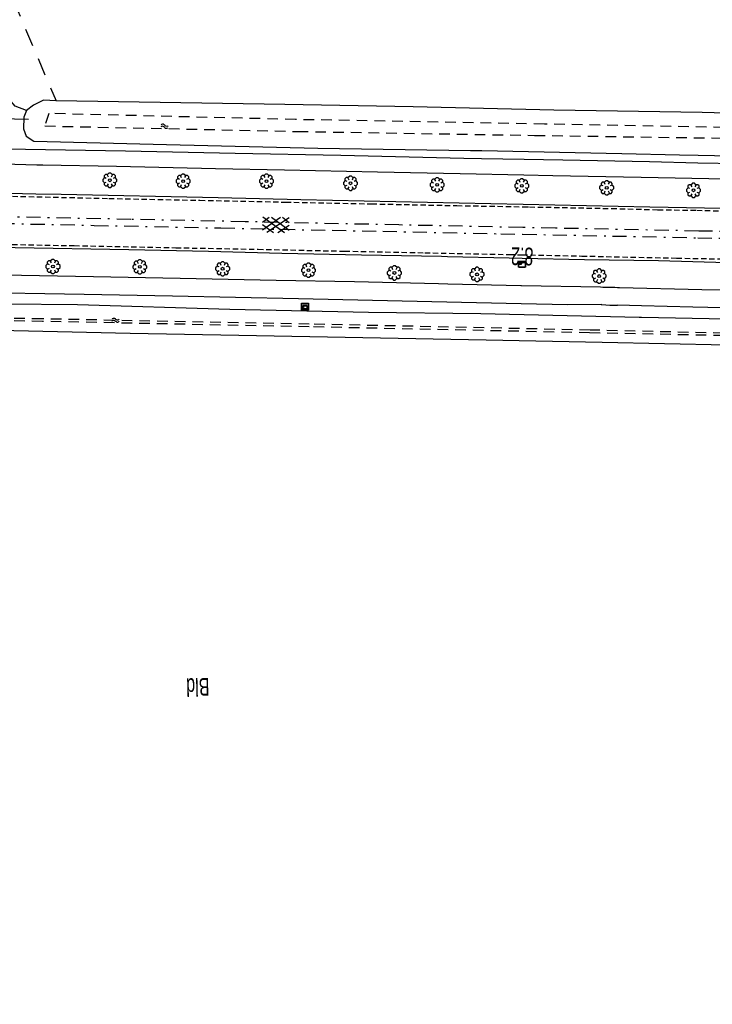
# Model space of a CAD drawing. Extents: x 99796 to 103543, y 406299 to 407646.
# Tile 74 of 85: x 102595 to 102693, y 406617 to 406756. Entities that reach past the tile are written whole.
import ezdxf
from ezdxf.enums import TextEntityAlignment as Align

# ---------------------------------------------------------------- set-up
doc = ezdxf.new("R2010")
doc.units = 0
for name, pattern in [('As', [4.25, 2, -1, 0.25, -1]), ('Cult-sch', [4.5, 2.5, -2]), ('Mi-knt-strp', [1.15, 0.75, -0.4]), ('Slootbodem', [2.5, 1.5, -1])]:
    doc.linetypes.add(name, pattern=pattern)
for name, color, linetype in [('1101', 252, 'CONTINUOUS'), ('1104', 252, 'CONTINUOUS'), ('1201', 252, 'As'), ('1207', 252, 'Mi-knt-strp'), ('1404', 252, 'CONTINUOUS'), ('1406', 252, 'Slootbodem'), ('1605', 252, 'CONTINUOUS'), ('2010', 252, 'Cult-sch'), ('2201', 252, 'CONTINUOUS'), ('2901', 252, 'CONTINUOUS'), ('3501', 252, 'CONTINUOUS'), ('4401', 252, 'CONTINUOUS'), ('4501', 252, 'CONTINUOUS'), ('4601', 252, 'CONTINUOUS')]:
    doc.layers.add(name, color=color, linetype=linetype)

# ---------------------------------------------------------------- blocks, each defined once
blk = doc.blocks.new('WATERSYMBOOL', base_point=(97503.821083, 403517.176353))
at = {"layer": '4601'}
for points in [[(97503.321083, 403517.326353, 0), (97503.383583, 403517.388853, 0), (97503.508583, 403517.451353, 0), (97503.633583, 403517.451353, 0), (97503.758583, 403517.388853, 0), (97503.821083, 403517.326353, 0), (97503.883583, 403517.263853, 0), (97504.008583, 403517.201353, 0), (97504.133583, 403517.201353, 0), (97504.258583, 403517.263853, 0), (97504.321083, 403517.326353, 0)], [(97503.321083, 403517.026353, 0), (97503.383583, 403517.088853, 0), (97503.508583, 403517.151353, 0), (97503.633583, 403517.151353, 0), (97503.758583, 403517.088853, 0), (97503.821083, 403517.026353, 0), (97503.883583, 403516.963853, 0), (97504.008583, 403516.901353, 0), (97504.133583, 403516.901353, 0), (97504.258583, 403516.963853, 0), (97504.321083, 403517.026353, 0)]]:
    blk.add_polyline3d(points, dxfattribs=at)
blk = doc.blocks.new('IMG-TELECOMKAST', base_point=(97500.879966, 403507.602474))
at = {"layer": '3501'}
for points in [[(97500.379966, 403508.102474, 0), (97501.379966, 403508.102474, 0), (97501.379966, 403507.102474, 0), (97500.379966, 403507.102474, 0)], [(97500.618198, 403507.866454, 0), (97501.129648, 403507.866454, 0), (97501.129648, 403507.789878, 0), (97500.618198, 403507.789878, 0)], [(97500.618198, 403507.709163, 0), (97501.129648, 403507.709163, 0), (97501.129648, 403507.270405, 0), (97500.618198, 403507.270405, 0)]]:
    blk.add_polyline3d(points, close=True, dxfattribs=at)
for points in [[(97500.416612, 403507.165485, 0), (97500.416612, 403508.044589, 0)], [(97500.438212, 403508.066188, 0), (97501.317777, 403508.066188, 0)], [(97501.317777, 403507.143885, 0), (97500.438212, 403507.143885, 0)], [(97501.339377, 403508.044589, 0), (97501.339377, 403507.165485, 0)]]:
    blk.add_polyline3d(points, dxfattribs=at)
blk.add_circle((97500.703094, 403507.568429), 0.035426, dxfattribs=at)
for centre, start, end in [((97500.438212, 403508.044589), 90, 180), ((97500.438212, 403507.165485), 180, 270), ((97501.317777, 403508.044589), 0, 90), ((97501.317777, 403507.165485), 270, 0)]:
    blk.add_arc(centre, 0.0216, start, end, dxfattribs=at)
blk = doc.blocks.new('BOOM', base_point=(97503.821083, 403507.602474))
at = {"layer": '2901'}
for points in [[(97504.071083, 403508.102474, 0), (97504.196083, 403508.352474, 0), (97503.946083, 403508.602474, 0), (97503.696083, 403508.602474, 0), (97503.446083, 403508.352474, 0), (97503.571083, 403508.102474, 0)], [(97503.321083, 403507.852474, 0), (97503.071083, 403507.977474, 0), (97502.821083, 403507.727474, 0), (97502.821083, 403507.477474, 0), (97503.071083, 403507.227474, 0), (97503.321083, 403507.352474, 0)], [(97503.491578, 403508.39797, 0), (97503.202364, 403508.39797, 0), (97503.025588, 403508.221193, 0), (97503.025588, 403507.931979, 0)], [(97503.025588, 403507.27297, 0), (97503.025588, 403506.983756, 0), (97503.202364, 403506.806979, 0), (97503.491578, 403506.806979, 0)], [(97504.616578, 403507.931979, 0), (97504.616578, 403508.221193, 0), (97504.439801, 403508.39797, 0), (97504.150588, 403508.39797, 0)], [(97504.150588, 403506.806979, 0), (97504.439801, 403506.806979, 0), (97504.616578, 403506.983756, 0), (97504.616578, 403507.27297, 0)], [(97504.321083, 403507.352474, 0), (97504.571083, 403507.227474, 0), (97504.821083, 403507.477474, 0), (97504.821083, 403507.727474, 0), (97504.571083, 403507.977474, 0), (97504.321083, 403507.852474, 0)], [(97503.571083, 403507.102474, 0), (97503.446083, 403506.852474, 0), (97503.696083, 403506.602474, 0), (97503.946083, 403506.602474, 0), (97504.196083, 403506.852474, 0), (97504.071083, 403507.102474, 0)]]:
    blk.add_polyline3d(points, dxfattribs=at)
blk.add_circle((97503.821083, 403507.602474), 0.2, dxfattribs=at)
blk.add_circle((97503.821083, 403507.602474), 0.2, dxfattribs=at)
blk = doc.blocks.new('GV4', base_point=(106423.199838, 404577.892233))
at = {"layer": '4401'}
for points in [[(106423.199838, 404577.923483, 0), (106423.293588, 404577.985983, 0)], [(106423.199838, 404577.829733, 0), (106423.449838, 404577.985983, 0)], [(106423.199838, 404577.985983, 0), (106423.512338, 404577.798483, 0)], [(106423.262338, 404577.798483, 0), (106423.574838, 404577.985983, 0)], [(106423.324838, 404577.985983, 0), (106423.574838, 404577.829733, 0)], [(106423.481088, 404577.985983, 0), (106423.574838, 404577.923483, 0)], [(106423.199838, 404577.892233, 0), (106423.356088, 404577.798483, 0)], [(106423.418588, 404577.798483, 0), (106423.574838, 404577.892233, 0)]]:
    blk.add_polyline3d(points, dxfattribs=at)
blk = doc.blocks.new('HECTOMETERPAAL', base_point=(97500.879966, 403507.602474))
at = {"layer": '2201'}
blk.add_polyline3d([(97501.379966, 403508.002474, 0), (97501.379966, 403507.202474, 0), (97500.379966, 403507.202474, 0), (97500.379966, 403508.002474, 0)], close=True, dxfattribs=at)
blk.add_polyline3d([(97501.379966, 403508.002474, 0), (97501.379966, 403507.202474, 0), (97500.379966, 403507.202474, 0), (97500.379966, 403508.002474, 0)], close=True, dxfattribs=at)
for points in [[(97500.387999, 403507.279814, 0), (97500.387999, 403507.920491, 0)], [(97500.387999, 403507.920491, 0), (97500.387999, 403507.279814, 0)], [(97500.407999, 403507.279814, 0), (97500.407999, 403507.820491, 0)], [(97500.407999, 403507.279814, 0), (97500.407999, 403507.820491, 0)], [(97500.437999, 403507.679814, 0), (97500.437999, 403507.820491, 0)], [(97500.437999, 403507.679814, 0), (97500.437999, 403507.820491, 0)], [(97500.437999, 403507.820491, 0), (97500.437999, 403507.679814, 0)], [(97500.459598, 403507.99209, 0), (97500.979966, 403507.99209, 0), (97501.298012, 403507.99209, 0)], [(97501.298012, 403507.99209, 0), (97500.979966, 403507.99209, 0), (97500.459598, 403507.99209, 0)], [(97500.459598, 403507.87209, 0), (97501.298012, 403507.87209, 0)], [(97500.459598, 403507.87209, 0), (97501.298012, 403507.87209, 0)], [(97500.459598, 403507.84209, 0), (97500.798012, 403507.84209, 0)], [(97500.459598, 403507.84209, 0), (97500.798012, 403507.84209, 0)], [(97500.798012, 403507.84209, 0), (97500.459598, 403507.84209, 0)], [(97500.798012, 403507.658214, 0), (97500.459598, 403507.658214, 0)], [(97500.798012, 403507.658214, 0), (97500.459598, 403507.658214, 0)], [(97500.459598, 403507.658214, 0), (97500.798012, 403507.658214, 0)], [(97501.298012, 403507.228214, 0), (97500.979966, 403507.228214, 0), (97500.459598, 403507.228214, 0)], [(97501.298012, 403507.228214, 0), (97500.979966, 403507.228214, 0), (97500.459598, 403507.228214, 0)], [(97501.298012, 403507.208214, 0), (97500.979966, 403507.208214, 0), (97500.459598, 403507.208214, 0)], [(97500.459598, 403507.208214, 0), (97500.979966, 403507.208214, 0), (97501.298012, 403507.208214, 0)], [(97500.819612, 403507.820491, 0), (97500.819612, 403507.679814, 0)], [(97500.819612, 403507.820491, 0), (97500.819612, 403507.679814, 0)], [(97500.819612, 403507.679814, 0), (97500.819612, 403507.820491, 0)], [(97501.349612, 403507.820491, 0), (97501.349612, 403507.279814, 0)], [(97501.349612, 403507.820491, 0), (97501.349612, 403507.279814, 0)], [(97501.369612, 403507.920491, 0), (97501.369612, 403507.279814, 0)], [(97501.369612, 403507.279814, 0), (97501.369612, 403507.920491, 0)]]:
    blk.add_polyline3d(points, dxfattribs=at)
for centre, radius, start, end in [((97500.459598, 403507.920491), 0.0716, 90, 180), ((97500.459598, 403507.920491), 0.0716, 90, 180), ((97500.459598, 403507.279814), 0.0716, 180, 270), ((97500.459598, 403507.279814), 0.0716, 180, 270), ((97500.459598, 403507.820491), 0.0516, 90, 180), ((97500.459598, 403507.820491), 0.0516, 90, 180), ((97500.459598, 403507.279814), 0.0516, 180, 270), ((97500.459598, 403507.279814), 0.0516, 180, 270), ((97500.459598, 403507.820491), 0.0216, 90, 180), ((97500.459598, 403507.820491), 0.0216, 90, 180), ((97500.459598, 403507.820491), 0.0216, 90, 180), ((97500.459598, 403507.679814), 0.0216, 180.000004, 270), ((97500.459598, 403507.679814), 0.0216, 180.000004, 270), ((97500.459598, 403507.679814), 0.0216, 180.000004, 270), ((97500.798012, 403507.820491), 0.0216, 0, 90), ((97500.798012, 403507.820491), 0.0216, 0, 90), ((97500.798012, 403507.820491), 0.0216, 0, 90), ((97500.798012, 403507.679814), 0.0216, 270.000004, 0), ((97500.798012, 403507.679814), 0.0216, 270.000004, 0), ((97500.798012, 403507.679814), 0.0216, 270.000004, 0), ((97501.298012, 403507.920491), 0.0716, 0, 90), ((97501.298012, 403507.920491), 0.0716, 0, 90), ((97501.298012, 403507.820491), 0.0516, 0, 90), ((97501.298012, 403507.820491), 0.0516, 0, 90), ((97501.298012, 403507.279814), 0.0716, 270, 0), ((97501.298012, 403507.279814), 0.0516, 270.000003, 0), ((97501.298012, 403507.279814), 0.0516, 270.000003, 0), ((97501.298012, 403507.279814), 0.0716, 270, 0)]:
    blk.add_arc(centre, radius, start, end, dxfattribs=at)

msp = doc.modelspace()

# ---------------------------------------------------------------- linework, layer by layer
at = {"layer": '1101'}
for points in [[(102666.458443, 406729.564431, 0.350025), (102661.889702, 406729.660519, 0.352544), (102635.072827, 406730.22341, 0.397094), (102623.367593, 406730.471514, 0.449069), (102601.226702, 406730.93643, 0.498569), (102597.645496, 406731.011956, 0.497828), (102593.860686, 406731.091775, 0.497046)], [(102756.938249, 406727.862693, 0.399383), (102753.579474, 406727.870584, 0.384257), (102753.132492, 406727.871634, 0.382244), (102732.66463, 406728.179716, 0.312944), (102707.526371, 406728.724726, 0.340169), (102684.331968, 406729.188524, 0.340169), (102666.458443, 406729.564431, 0.350025)], [(102587.169692, 406723.634116, 0.466362), (102593.188972, 406723.508851, 0.460486), (102594.741717, 406723.476537, 0.45897), (102610.748917, 406723.16771, 0.463919), (102622.033939, 406722.930409, 0.468869), (102632.355973, 406722.658835, 0.468869), (102643.623486, 406722.437553, 0.451545), (102654.940546, 406722.23527, 0.449069), (102655.763794, 406722.216045, 0.453127)], [(102655.763794, 406722.216045, 0.453127), (102664.480269, 406722.012498, 0.496094), (102666.304452, 406721.969948, 0.490584)], [(102666.304452, 406721.969948, 0.490584), (102675.132737, 406721.764021, 0.463919), (102685.549021, 406721.630655, 0.523319), (102695.258245, 406721.369512, 0.50847), (102704.563648, 406721.128114, 0.535694), (102715.181843, 406720.986925, 0.592619), (102725.15966, 406720.809229, 0.664395), (102733.578444, 406720.589437, 0.73617), (102741.415337, 406720.486991, 0.733694), (102747.050956, 406720.400564, 0.700829)]]:
    msp.add_polyline3d(points, dxfattribs=at)
at = {"layer": '1104'}
for points in [[(102589.356065, 406737.521626, 0.302), (102596.16217, 406737.381555, 0.301944), (102610.281393, 406737.110727, 0.300294), (102625.783443, 406736.77247, 0.293694), (102640.68833, 406736.505739, 0.287094), (102658.080965, 406736.103036, 0.298644), (102660.569234, 406736.056216, 0.297175)], [(102589.918584, 406735.360213, 0.371397), (102597.786507, 406735.147884, 0.372998), (102598.629057, 406735.125147, 0.37317), (102609.008834, 406734.96943, 0.380595), (102623.00922, 406734.65129, 0.378119), (102632.750854, 406734.458692, 0.385544), (102645.879522, 406734.177061, 0.375644), (102657.56762, 406733.928211, 0.407819), (102666.543085, 406733.738774, 0.407819)], [(102660.569234, 406736.056216, 0.297175), (102666.587779, 406735.94297, 0.293623)], [(102666.587779, 406735.94297, 0.293623), (102672.058627, 406735.84003, 0.290394), (102684.288383, 406735.613532, 0.290394), (102691.130906, 406735.450918, 0.293968), (102696.922705, 406735.313274, 0.296994), (102709.78874, 406735.023074, 0.353094), (102723.151729, 406734.718345, 0.384445), (102730.918214, 406734.555923, 0.425694), (102741.723418, 406734.246351, 0.415794), (102752.322242, 406734.083556, 0.391044), (102763.248518, 406733.924858, 0.384562)], [(102666.543085, 406733.738774, 0.407819), (102670.628861, 406733.65254, 0.407819), (102683.090329, 406733.412631, 0.37317), (102695.050001, 406733.146645, 0.348419), (102706.382334, 406732.886247, 0.343469), (102716.49389, 406732.680611, 0.306344), (102727.118045, 406732.451879, 0.241994), (102732.432544, 406732.247733, 0.246944), (102739.150733, 406732.159443, 0.269219), (102745.808199, 406732.02645, 0.289019), (102752.215698, 406731.948592, 0.318719), (102753.532482, 406731.930056, 0.328269), (102758.699566, 406731.857322, 0.365745), (102761.854142, 406731.785797, 0.40632)], [(102587.050483, 406719.736718, 0.456009), (102592.023373, 406719.614156, 0.465844), (102593.092692, 406719.593686, 0.465096), (102605.78236, 406719.350778, 0.45622), (102618.003547, 406719.11981, 0.48702), (102631.586328, 406718.858294, 0.481244), (102642.632931, 406718.669795, 0.42542), (102654.495001, 406718.367674, 0.436969), (102655.822447, 406718.339307, 0.441371)], [(102666.17343, 406715.508221, 0.446157), (102653.560325, 406715.799458, 0.44797), (102634.719297, 406716.198064, 0.461719), (102616.957113, 406716.584377, 0.478219), (102604.475528, 406716.840305, 0.483719), (102587.720662, 406717.126034, 0.478219), (102567.470729, 406717.594676, 0.469969), (102566.136017, 406717.620462, 0.467537)], [(102655.822447, 406718.339307, 0.441371), (102666.105241, 406718.119569, 0.475469), (102666.226325, 406718.116861, 0.475469)], [(102666.226325, 406718.116861, 0.475469), (102677.368, 406717.92, 0.45)], [(102677.368, 406717.92, 0.45), (102677.718, 406717.877, 0.458), (102678.363, 406717.883, 0.459), (102679.377, 406717.844, 0.471), (102679.758, 406717.837, 0.462), (102680.067, 406717.813, 0.455)], [(102680.067, 406717.813, 0.455), (102691.688672, 406717.558913, 0.500494), (102704.632938, 406717.281751, 0.542844), (102713.695079, 406717.149131, 0.592894), (102726.345047, 406716.924124, 0.679519), (102737.446, 406716.673, 0.608)], [(102677.468, 406715.415, 0.387), (102672.694907, 406715.357639, 0.44522), (102666.17343, 406715.508221, 0.446157)], [(102677.468, 406715.415, 0.387), (102677.561, 406715.413, 0.399), (102678.67, 406715.326, 0.398), (102679.564, 406715.346, 0.402), (102679.792, 406715.342, 0.405)], [(102683.158161, 406715.252013, 0.416878), (102679.792, 406715.342, 0.405)], [(102737.306, 406714.136, 0.528), (102732.5335, 406714.191996, 0.60747), (102711.595133, 406714.581661, 0.568969), (102690.410897, 406715.058126, 0.442469), (102683.158161, 406715.252013, 0.416878)]]:
    msp.add_polyline3d(points, dxfattribs=at)
at = {"layer": '1201'}
for points in [[(102853.303314, 406728.959419, 0.664119), (102833.488494, 406727.213748, 0.644319), (102827.795506, 406726.7574, 0.724344), (102816.343218, 406725.981049, 0.733144), (102804.158539, 406725.382023, 0.722144), (102792.869792, 406725.011729, 0.724344), (102780.801341, 406724.710725, 0.730944), (102769.503653, 406724.556126, 0.724344), (102766.379572, 406724.555797, 0.724992), (102758.894771, 406724.555008, 0.726544), (102748.333946, 406724.641807, 0.708944), (102733.163446, 406724.930517, 0.697945), (102710.185483, 406725.394689, 0.662744), (102691.251695, 406725.79553, 0.649545), (102671.000272, 406726.198234, 0.642945), (102666.392123, 406726.293683, 0.639734), (102648.896635, 406726.656072, 0.627544), (102627.177447, 406727.112793, 0.614344), (102611.055136, 406727.437265, 0.601144), (102590.083614, 406727.859341, 0.587945)], [(102592.641026, 406726.878844, 0.518094), (102605.882943, 406726.59386, 0.510669), (102623.755023, 406726.225428, 0.508194), (102639.458984, 406725.894623, 0.532945), (102646.620855, 406725.755297, 0.56842), (102663.297489, 406725.406982, 0.55907), (102666.372891, 406725.34517, 0.565511), (102679.052115, 406725.090332, 0.592069), (102691.096351, 406724.846326, 0.61682), (102707.429141, 406724.522971, 0.735069)]]:
    msp.add_polyline3d(points, dxfattribs=at)
at = {"layer": '1207'}
for points in [[(102589.742377, 406730.819084, 0.552194), (102607.960164, 406730.397381, 0.527994), (102620.803475, 406730.142199, 0.515894), (102632.934138, 406729.880683, 0.509844), (102645.04841, 406729.634069, 0.497744), (102657.091528, 406729.389317, 0.443294), (102666.45148, 406729.221024, 0.468091), (102667.368114, 406729.204543, 0.470519), (102678.943709, 406728.975065, 0.470519), (102685.487554, 406728.804074, 0.521944), (102690.976024, 406728.729941, 0.570344), (102697.843224, 406728.552617, 0.524969)], [(102585.118919, 406724.078171, 0.472444), (102603.062525, 406723.729484, 0.48977), (102617.391854, 406723.442264, 0.48977), (102629.012525, 406723.217256, 0.512869), (102641.238183, 406722.954251, 0.499394), (102652.549282, 406722.722165, 0.518644), (102664.513052, 406722.480021, 0.497469), (102666.314023, 406722.441971, 0.495092), (102674.72221, 406722.264327, 0.483994), (102688.127294, 406721.971892, 0.464745), (102698.745117, 406721.771099, 0.58602)]]:
    msp.add_polyline3d(points, dxfattribs=at)
at = {"layer": '1404'}
for points in [[(102600.493193, 406744.208522, -0.316731), (102598.699093, 406744.259186, -0.217), (102597.31105, 406743.561067, 0.032), (102596.333906, 406742.807068, 0.089)], [(102762.277708, 406740.760021, 0.180618), (102761.877984, 406740.887053, 0.219619), (102760.679186, 406740.878858, 0.017), (102752.574816, 406741.113179, -0.013), (102734.370068, 406741.649993, 0.002), (102711.899117, 406741.996817, 0.038), (102691.737846, 406742.539965, -0.223), (102670.78793, 406742.871143, -0.187), (102650.938094, 406743.345, -0.127), (102632.804126, 406743.665002, -0.148), (102600.493193, 406744.208522, -0.316731)], [(102596.333906, 406742.807068, 0.089), (102595.965847, 406741.863079, 0.113), (102595.873088, 406740.241088, 0.116), (102596.259028, 406739.211045, 0.125), (102597.346067, 406738.471948, 0.14)], [(102597.346067, 406738.471948, 0.14), (102616.067141, 406738.02007, 0.107), (102637.455896, 406737.514921, 0.038), (102659.023836, 406737.18486, 0.029), (102660.592461, 406737.15175, 0.031645)], [(102660.592461, 406737.15175, 0.031645), (102680.379063, 406736.7341, 0.065), (102688.540056, 406736.565344, 0.066828), (102691.139805, 406736.511572, 0.06741), (102707.163155, 406736.180149, 0.071), (102729.511172, 406735.559143, 0.077), (102761.416721, 406735.53089, 0.37037)], [(102470.633249, 406716.335445, -0.195125), (102471.01514, 406717.095114, -0.162), (102472.336128, 406717.761941, -0.162), (102474.884972, 406717.788018, 0.135), (102491.02591, 406717.497073, 0.09), (102508.284062, 406716.97218, 0.126), (102523.888558, 406716.742329, 0.132418), (102530.164927, 406716.649942, 0.135), (102541.215452, 406716.344661, 0.152957), (102550.472975, 406716.088913, 0.168), (102569.527089, 406715.932824, 0.198), (102583.030894, 406715.585999, 0.215), (102603.524834, 406715.406068, 0.305), (102625.036895, 406714.776121, 0.263), (102644.615158, 406714.336164, 0.245), (102660.464033, 406714.139842, 0.287), (102682.80907, 406713.626124, 0.227), (102683.173637, 406713.619314, 0.229402)], [(102683.173637, 406713.619314, 0.229402), (102704.666838, 406713.217832, 0.371), (102725.867838, 406712.974943, 0.464), (102745.262769, 406712.277976, 0.58443)], [(102762.31198, 406616.567038, -0.28), (102760.805845, 406625.296883, -0.286), (102757.359952, 406646.183841, -0.253), (102753.849983, 406667.637043, -0.256), (102750.337035, 406687.569954, -0.235), (102747.429073, 406705.116071, -0.268), (102746.865064, 406706.944071, -0.319), (102745.665148, 406708.056815, -0.319), (102743.019819, 406708.38017, -0.313), (102728.545949, 406708.975844, -0.349), (102712.859124, 406709.261946, -0.343), (102695.187837, 406709.678061, -0.385), (102677.621976, 406710.030846, -0.388), (102661.229953, 406710.395925, -0.394), (102643.816084, 406710.699908, -0.367), (102626.304984, 406711.03593, -0.337), (102610.95418, 406711.304151, -0.34), (102584.212929, 406711.915843, -0.31)]]:
    msp.add_polyline3d(points, dxfattribs=at)
at = {"layer": '1406'}
msp.add_polyline3d([(102598.907859, 406740.632683, -1.579), (102634.61, 406739.862, -1.684), (102668.062, 406739.306, -1.784), (102704.446, 406738.776, -1.827), (102738.606, 406738.096, -1.757), (102761.611609, 406737.892331, -1.62), (102761.198, 406739.026, -1.715), (102728.459, 406739.527, -1.717), (102702.323, 406740.29, -1.846), (102669.44, 406740.902, -1.778), (102634.326, 406741.546, -1.851), (102599.452, 406742.397, -1.87)], close=True, dxfattribs=at)
for points in [[(102752.484, 406690.826, -1.816), (102749.782265, 406705.798626, -1.866708), (102749.196016, 406707.264719, -1.870209), (102748.896, 406708.015, -1.872), (102747.974, 406709.296, -1.799), (102745.814, 406710.045, -1.697), (102717.275, 406710.842, -1.603), (102675.924, 406711.802, -1.68), (102636.254, 406712.647, -1.686), (102598.565, 406713.378, -1.682), (102558.405, 406714.023, -1.761), (102517.435, 406714.739, -1.704), (102473.143, 406715.305, -1.683), (102473.297661, 406712.435171, -1.620169), (102473.431, 406709.961, -1.566), (102475.143, 406698.737, -1.483)], [(102752.155, 406690.561, -1.919), (102749.443, 406705.686, -1.833), (102748.714067, 406707.338875, -1.802758), (102747.949271, 406708.776262, -1.775), (102746.834384, 406709.47608, -1.768), (102745.28, 406709.838, -1.735), (102717.306, 406710.538, -1.6), (102675.84, 406711.421, -1.667), (102636.225, 406712.26, -1.669), (102598.579, 406713.03, -1.69), (102558.442821, 406713.774805, -1.665), (102517.403, 406714.392, -1.647), (102476.171668, 406714.837359, -1.773015), (102474.269, 406714.607, -1.777), (102473.729, 406713.904, -1.586), (102473.634397, 406712.421022, -1.562089), (102473.547, 406711.051, -1.54), (102475.499, 406699.005, -1.513)]]:
    msp.add_polyline3d(points, dxfattribs=at)
at = {"layer": '1605'}
msp.add_polyline3d([(102565.269828, 406742.358171, -2.2), (102596.599147, 406741.613858, -2.2)], dxfattribs=at)
at = {"layer": '2010'}
msp.add_polyline3d([(102596.333906, 406742.807068, 0.089), (102594.726071, 406743.439995, 0.087), (102593.095884, 406745.332815, 0.087), (102588.812917, 406754.44711, 0.21), (102588.010117, 406757.64788, 0.228), (102587.611884, 406759.690084, 0.252), (102588.751078, 406762.110032, 0.258), (102590.110063, 406762.973182, 0.255), (102591.311842, 406763.419099, 0.255), (102592.671946, 406762.605868, 0.207), (102600.493193, 406744.208522, -0.316731)], dxfattribs=at)

# ---------------------------------------------------------------- block references
at = {"layer": '2201'}
msp.add_blockref('HECTOMETERPAAL', (102666.28778, 406721.08043, 0.571719), dxfattribs=at)
at = {"layer": '2901'}
for p in [(102608.080864, 406732.967459, 0.332194), (102618.431956, 406732.835956, 0.476), (102630.206853, 406732.841916, 0.476), (102642.078981, 406732.543148, 0.476), (102654.306874, 406732.317023, 0.485), (102666.252017, 406732.17509, 0.485), (102678.242981, 406731.907986, 0.482), (102690.495834, 406731.545143, 0.476), (102600.052118, 406720.786877, 0.479), (102612.32695, 406720.72988, 0.476), (102624.018028, 406720.467992, 0.497), (102636.130065, 406720.260121, 0.497), (102648.268923, 406719.873063, 0.491), (102659.933925, 406719.674878, 0.491), (102677.192822, 406719.437949, 0.512)]:
    msp.add_blockref('BOOM', p, dxfattribs=at)
at = {"layer": '3501'}
msp.add_blockref('IMG-TELECOMKAST', (102635.65211, 406715.122201, 0.474644), dxfattribs=at)
at = {"layer": '4401', "xscale": 10, "yscale": 11.5, "zscale": 10, "rotation": 359.058002}
msp.add_blockref('GV4', (102629.652902, 406726.703011, -0.941), dxfattribs=at)
at = {"layer": '4601'}
for p, rotation in [((102615.813821, 406740.583815, 0.164), 173.391537), ((102608.903035, 406713.217832, 0.173), 357.994503)]:
    msp.add_blockref('WATERSYMBOOL', p, dxfattribs=dict(at, rotation=rotation))

# ---------------------------------------------------------------- texts
at = {"layer": '4501', "width": 0.68}
for s, rotation, p in [('8.2', 178.625156, (102666.309386, 406722.213291, 0.44)), ('Bld', 181.301948, (102620.514393, 406661.342047, 0.123))]:
    msp.add_text(s, height=2.5, rotation=rotation, dxfattribs=at).set_placement(p, align=Align.MIDDLE)

doc.saveas('drawing.dxf')
